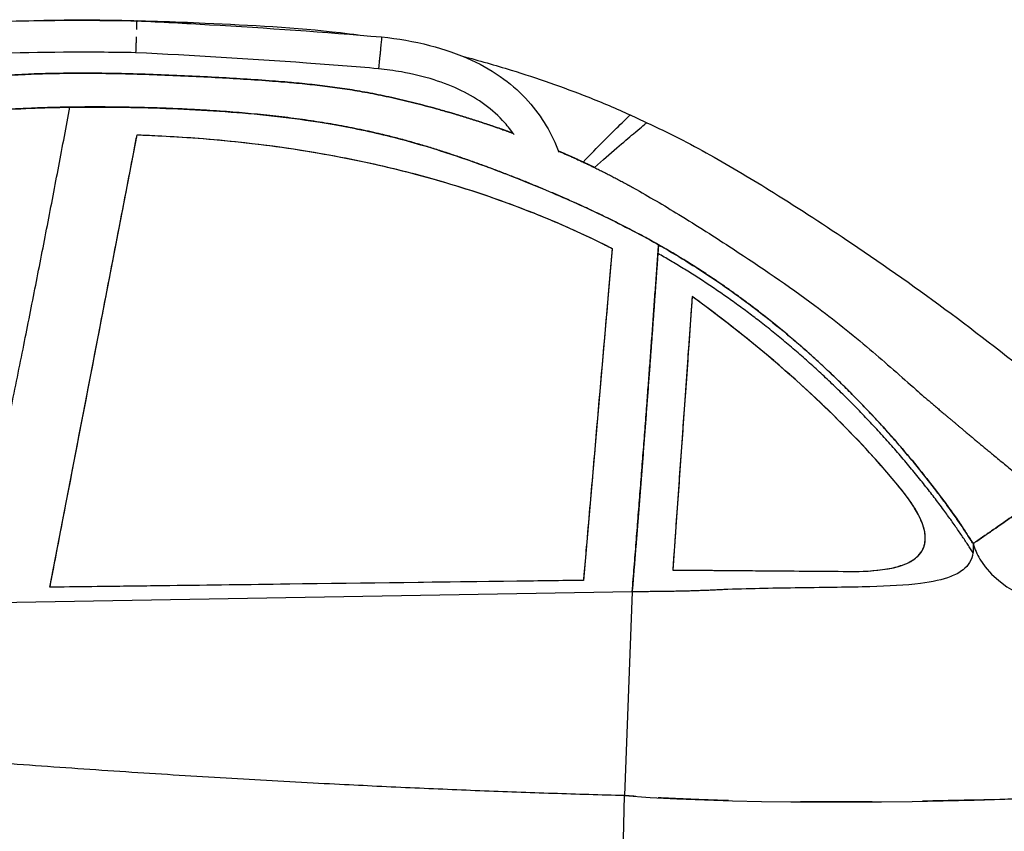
# Model space of a CAD drawing. Header units: millimetres. Extents: x -405 to 6780, y 0 to 7227.
# Tile 14 of 16: x 3149 to 4511, y 3565 to 4688. Entities that reach past the tile are written whole.
import ezdxf

# ---------------------------------------------------------------- set-up
doc = ezdxf.new("R2010")
doc.units = ezdxf.units.MM
doc.layers.add('car', color=10, linetype='Continuous', lineweight=25)

# ---------------------------------------------------------------- blocks, each defined once
blk = doc.blocks.new('Car_210')
at = {"layer": 'car'}
for p, q in [((3274.7, 4711.8), (3274.1, 4711.8)), ((3613.2, 4692.1), (3613.2, 4692.1)), ((3160.1, 3927.1), (3275.8, 4554)), ((3934.5, 4402), (3898.2, 3942.3)), ((4045.8, 4336.3), (4025.6, 4017.6)), ((4025.6, 4017.6), (4021.8, 3957.6)), ((4021.8, 3957.6), (4080.5, 3957.6)), ((4080.5, 3957.6), (4271.8, 3957.6)), ((3898.2, 3942.3), (3160.1, 3927.1)), ((3965.9, 3927.2), (3050.4, 3903.8)), ((3965.9, 3927.2), (3050.4, 3903.8)), ((3965.9, 3927.2), (3957.3, 3644.9)), ((3965.9, 3927.2), (3957.3, 3644.9)), ((3955.4, 3493.5), (3957.3, 3644.9)), ((3955.4, 3493.5), (3957.3, 3644.9))]:
    blk.add_line(p, q, dxfattribs=at)
for points, degree, knots in [([(2889.7, 4693.5), (2921.9, 4698.1), (2954.4, 4701.4), (3024, 4706.8), (3061.2, 4708.7), (3145.8, 4711.6), (3193.3, 4712.1), (3251.9, 4712), (3263, 4711.9), (3274.1, 4711.8)], 3, [0, 0, 0, 0, 9.77904, 9.77904, 20.941812, 20.941812, 35.179557, 35.179557, 38.521706, 38.521706, 38.521706, 38.521706]), ([(3124.7, 4710.7), (3162.1, 4712.3), (3199.5, 4712.7), (3280.9, 4712.2), (3325, 4711), (3431.5, 4707), (3494, 4704.4), (3564.4, 4696.7), (3572.7, 4695.7), (3580.9, 4694.6)], 3, [58.42645, 58.42645, 58.42645, 58.42645, 69.640858, 69.640858, 82.854315, 82.854315, 101.611399, 101.611399, 104.099213, 104.099213, 104.099213, 104.099213]), ([(3274.1, 4711.7), (3274.1, 4711.4), (3274.1, 4710.7), (3274, 4708.3), (3274, 4706.5), (3273.9, 4702.9), (3273.9, 4701.4), (3273.8, 4699.7)], 3, [-20.706658, -20.706658, -20.706658, -20.706658, -19.735276, -19.735276, -18.465093, -18.465093, -17.757355, -17.757355, -17.757355, -17.757355]), ([(3274.7, 4711.8), (3308.1, 4710.4), (3341.4, 4708.9), (3454.2, 4703.2), (3533.8, 4698.4), (3613.2, 4692.1)], 3, [0, 0, 0, 0, 10.000076, 10.000076, 33.904293, 33.904293, 33.904293, 33.904293]), ([(3273.6, 4689.7), (3273.5, 4688.3), (3273.5, 4686.9), (3273.4, 4683.6), (3273.4, 4681.9), (3273.3, 4678), (3273.2, 4675.9), (3273.1, 4671.3), (3273, 4669.2), (3273, 4667.8), (3273, 4667.6), (3273, 4667.6)], 3, [-34.291154, -34.291154, -34.291154, -34.291154, -33.848733, -33.848733, -33.196658, -33.196658, -32.200421, -32.200421, -30.587502, -30.587502, -29.856783, -29.856783, -29.856783, -29.856783]), ([(3613.2, 4691.9), (3613.2, 4691.8), (3613.2, 4691.5), (3613.1, 4690.2), (3612.9, 4688.4), (3612.7, 4685.9), (3612.6, 4684.8), (3612.5, 4683.6), (3612.2, 4680.7), (3612.1, 4679.2), (3611.8, 4676.1), (3611.7, 4674.6), (3611.5, 4672), (3611.4, 4671), (3611.3, 4670.1)], 3, [-20.556831, -20.556831, -20.556831, -20.556831, -20.036639, -20.036639, -18.431467, -18.431467, -18.431467, -17.714266, -17.714266, -17.086409, -17.086409, -16.551692, -16.551692, -16.238612, -16.238612, -16.238612, -16.238612]), ([(3613.2, 4692.1), (3635.6, 4689.9), (3657.9, 4686.3), (3699.7, 4675.9), (3719.3, 4669.4), (3753.8, 4653.8), (3769, 4645.2), (3795.2, 4626.1), (3806.7, 4615.9), (3826.3, 4594.3), (3834.8, 4582.9), (3849, 4559.3), (3854.9, 4547.1), (3859.7, 4534.4)], 3, [0, 0, 0, 0, 6.745165, 6.745165, 12.903303, 12.903303, 18.095598, 18.095598, 22.640004, 22.640004, 26.856391, 26.856391, 30.906618, 30.906618, 30.906618, 30.906618]), ([(3273, 4667.6), (3239.7, 4667.9), (3206.3, 4667.9), (3109.3, 4666.6), (3045.5, 4664.4), (2952.9, 4656.7), (2923.9, 4653.7), (2895.1, 4649.6)], 3, [0, 0, 0, 0, 10.000544, 10.000544, 29.129081, 29.129081, 37.858401, 37.858401, 37.858401, 37.858401]), ([(3609.2, 4648), (3576, 4650.7), (3542.8, 4653), (3430.7, 4660.3), (3351.9, 4664.3), (3273, 4667.6)], 3, [0, 0, 0, 0, 10.000325, 10.000325, 33.680559, 33.680559, 33.680559, 33.680559]), ([(3611.3, 4670.1), (3611.2, 4669.5), (3611.2, 4668.9), (3611, 4666.5), (3610.8, 4664.9), (3610.5, 4661.3), (3610.3, 4659.3), (3609.9, 4654.8), (3609.7, 4652.6), (3609.3, 4649), (3609.2, 4648), (3609.2, 4648)], 3, [-34.670078, -34.670078, -34.670078, -34.670078, -34.480154, -34.480154, -33.894455, -33.894455, -33.080394, -33.080394, -31.839723, -31.839723, -30.307563, -30.307563, -30.307563, -30.307563]), ([(3725.5, 4666.3), (3748.1, 4660.5), (3770.6, 4654.3), (3828.8, 4636.7), (3864.4, 4624.7), (3919.1, 4603.7), (3938.7, 4595.6), (3958, 4586.9)], 3, [118.839, 118.839, 118.839, 118.839, 125.83076, 125.83076, 137.07708, 137.07708, 143.428713, 143.428713, 143.428713, 143.428713]), ([(3797.5, 4558.3), (3793.5, 4564), (3789.2, 4569.4), (3776.2, 4583.7), (3766.9, 4592), (3746.7, 4606.7), (3735.8, 4613), (3712.1, 4624.4), (3699.3, 4629.2), (3671.4, 4637.8), (3656.2, 4641.2), (3630.4, 4645.6), (3619.9, 4647), (3609.2, 4648)], 3, [6.13433, 6.13433, 6.13433, 6.13433, 8.211119, 8.211119, 11.920837, 11.920837, 15.688977, 15.688977, 19.787067, 19.787067, 24.434633, 24.434633, 27.635645, 27.635645, 27.635645, 27.635645]), ([(2743.5, 4582.1), (2766.1, 4587.6), (2845.2, 4604.7), (2995, 4626), (3147.2, 4646.1), (3453.2, 4631.7), (3581.3, 4623.6), (3711.1, 4589.1), (3780.6, 4565.7), (3796.1, 4560.2)], 4, [0.3893435, 0.3893435, 0.3893435, 0.3893435, 0.3893435, 0.4187311, 0.4880978, 0.5580363, 0.6275161, 0.6964337, 0.7167069, 0.7167069, 0.7167069, 0.7167069, 0.7167069]), ([(3796.1, 4560.2), (3780.6, 4565.7), (3711.1, 4589.1), (3581.3, 4623.6), (3453.2, 4631.7), (3147.2, 4646.1), (2995, 4626), (2845.2, 4604.7), (2766.1, 4587.6), (2743.5, 4582.1)], 4, [-0.7167069, -0.7167069, -0.7167069, -0.7167069, -0.7167069, -0.6964337, -0.6275161, -0.5580363, -0.4880978, -0.4187311, -0.3893435, -0.3893435, -0.3893435, -0.3893435, -0.3893435]), ([(1916.8, 3872.7), (1985.9, 3959.1), (2236.5, 4202.8), (2357.8, 4333.6), (2619.6, 4491.4), (2945.2, 4575.1), (3122, 4597.4), (3548.8, 4591.7), (3851.9, 4483.1), (4169.9, 4354.7), (4382.6, 4084), (4437.2, 3997.3)], 4, [0, 0, 0, 0, 0, 0.218342, 0.304256, 0.388323, 0.481285, 0.576717, 0.671011, 0.769657, 1, 1, 1, 1, 1]), ([(3998.6, 4407.5), (3976.7, 4419.7), (3887, 4466.4), (3735.8, 4524.7), (3579.1, 4580.8), (3337.4, 4592.7), (3217.9, 4592.4), (3182.6, 4591.6)], 4, [-0.8014213, -0.8014213, -0.8014213, -0.8014213, -0.8014213, -0.769657, -0.671011, -0.5767172, -0.5332758, -0.5332758, -0.5332758, -0.5332758, -0.5332758]), ([(3182.6, 4591.6), (3140.3, 4590.6), (3031.7, 4585.2), (2905.7, 4564.9), (2619.6, 4491.4), (2396.8, 4357.1), (2284.3, 4251), (2139.9, 4109.7), (2055.3, 4023.1)], 4, [-0.5332758, -0.5332758, -0.5332758, -0.5332758, -0.5332758, -0.4812849, -0.3883234, -0.3042561, -0.2183425, -0.0717077, -0.0717077, -0.0717077, -0.0717077, -0.0717077]), ([(3893.3, 4521.1), (3913.8, 4542.7), (3930.2, 4559.3), (3949.6, 4578.6), (3954.9, 4583.8), (3957.7, 4586.6), (3958, 4586.9), (3958, 4586.9)], 3, [0, 0, 0, 0, 33.782372, 33.782372, 58.735366, 58.735366, 67.051219, 67.051219, 67.051219, 67.051219]), ([(3893.3, 4521.1), (3913.8, 4542.7), (3930.2, 4559.3), (3949.6, 4578.6), (3954.9, 4583.8), (3957.7, 4586.6), (3958, 4586.9), (3958, 4586.9)], 3, [0, 0, 0, 0, 33.782372, 33.782372, 58.735366, 58.735366, 67.051219, 67.051219, 67.051219, 67.051219]), ([(3909.1, 4513.7), (3931.9, 4534.3), (3950.2, 4550.1), (3971.7, 4568.5), (3977.6, 4573.4), (3980.7, 4576), (3981.1, 4576.3), (3981.2, 4576.3), (3981.2, 4576.3), (3981.2, 4576.3)], 3, [0, 0, 0, 0, 33.848921, 33.848921, 58.814938, 58.814938, 66.658283, 66.658283, 67.072858, 67.072858, 67.072858, 67.072858]), ([(3909.1, 4513.7), (3931.9, 4534.3), (3950.2, 4550.1), (3971.7, 4568.5), (3977.6, 4573.4), (3980.7, 4576), (3981.1, 4576.3), (3981.2, 4576.3), (3981.2, 4576.3), (3981.2, 4576.3)], 3, [0, 0, 0, 0, 33.848921, 33.848921, 58.814938, 58.814938, 66.658283, 66.658283, 67.072858, 67.072858, 67.072858, 67.072858]), ([(3981.2, 4576.3), (4011, 4562.8), (4040.2, 4548.1), (4098.8, 4516), (4128.2, 4498.7), (4193.9, 4458.5), (4230.1, 4435.3), (4312.7, 4380.5), (4358.9, 4348.5), (4450.5, 4281.5), (4495.8, 4246.3), (4561.4, 4195.7), (4581.5, 4180.2), (4601.8, 4164.7)], 3, [0, 0, 0, 0, 9.804682, 9.804682, 20.039582, 20.039582, 32.918123, 32.918123, 49.776695, 49.776695, 66.971537, 66.971537, 74.620553, 74.620553, 74.620553, 74.620553]), ([(3160.1, 3927.1), (3161.8, 3936.4), (3163.6, 3945.8), (3165.3, 3955.1), (3170.6, 3984.1), (3176, 4013.1), (3181.3, 4042.1), (3197.2, 4128), (3213, 4213.7), (3228.8, 4299), (3236.6, 4341.7), (3244.5, 4384.3), (3252.3, 4426.8), (3256.3, 4448), (3260.2, 4469.2), (3264.1, 4490.4), (3266.7, 4504.7), (3269.3, 4518.9), (3272, 4533.2), (3273.3, 4540.1), (3274.5, 4547), (3275.8, 4554)], 3, [-64.36409, -64.36409, -64.36409, -64.36409, -61.510936, -61.510936, -61.510936, -52.652376, -52.652376, -52.652376, -26.35166, -26.35166, -26.35166, -13.201302, -13.201302, -13.201302, -6.626123, -6.626123, -6.626123, -2.204456, -2.204456, -2.204456, -0.050944, -0.050944, -0.050944, -0.050944]), ([(3275.8, 4554), (3306.4, 4553.2), (3336.9, 4551.7), (3418.9, 4545.8), (3470.2, 4540), (3558.2, 4525.8), (3594.9, 4518.6), (3684.3, 4497.7), (3736.6, 4482.4), (3813.2, 4455.1), (3838, 4445.5), (3886.9, 4424.7), (3910.8, 4413.7), (3934.5, 4402)], 3, [0, 0, 0, 0, 9.168257, 9.168257, 24.667377, 24.667377, 35.90466, 35.90466, 52.215898, 52.215898, 60.184883, 60.184883, 68.082258, 68.082258, 68.082258, 68.082258]), ([(3275.8, 4554), (3286.7, 4553.7), (3297.6, 4553.3), (3308.5, 4552.9), (3348, 4551.2), (3387.5, 4548.4), (3426.9, 4544.3), (3470.8, 4539.7), (3514.5, 4533.4), (3557.8, 4525.5), (3592.4, 4519.1), (3626.8, 4511.6), (3660.9, 4502.8), (3698.5, 4493.2), (3735.8, 4482.1), (3772.6, 4469.5), (3800.3, 4460), (3827.7, 4449.6), (3854.7, 4438.3), (3868.4, 4432.6), (3882, 4426.7), (3895.5, 4420.5), (3905.4, 4416), (3915.2, 4411.4), (3925, 4406.6), (3928.2, 4405.1), (3931.3, 4403.5), (3934.5, 4402)], 3, [0, 0, 0, 0, 3.267287, 3.267287, 3.267287, 15.14713, 15.14713, 15.14713, 28.380912, 28.380912, 28.380912, 38.946013, 38.946013, 38.946013, 50.593187, 50.593187, 50.593187, 59.337723, 59.337723, 59.337723, 63.779403, 63.779403, 63.779403, 67.026307, 67.026307, 67.026307, 68.082258, 68.082258, 68.082258, 68.082258]), ([(3859.1, 4536), (3877.6, 4528.3), (3904.3, 4516.5), (3929.8, 4503.9), (3955.4, 4490.3), (3963.7, 4485.7)], 4, [0.73792612, 0.73792612, 0.73792612, 0.73792612, 0.73792612, 0.76370819, 0.77625704, 0.77625704, 0.77625704, 0.77625704, 0.77625704]), ([(3963.7, 4485.7), (3984.6, 4474.2), (4005.5, 4462.1), (4051.6, 4434.4), (4076.8, 4418.6), (4140.2, 4377.8), (4178.5, 4352.4), (4241.8, 4305.9), (4267.4, 4285.7), (4314.3, 4246.6), (4336.2, 4227.3), (4363.8, 4203.5), (4370.7, 4197.5), (4377, 4192.3)], 3, [0, 0, 0, 0, 7.351438, 7.351438, 16.391449, 16.391449, 30.222429, 30.222429, 39.978327, 39.978327, 48.55112, 48.55112, 51.543355, 51.543355, 51.543355, 51.543355]), ([(3934.5, 4402), (3934, 4395.2), (3933.4, 4388.4), (3932.9, 4381.7), (3931.8, 4367.4), (3930.6, 4353.1), (3929.5, 4338.8), (3924.4, 4273.7), (3919.2, 4207.9), (3914, 4141.8), (3911.4, 4108.7), (3908.8, 4075.6), (3906.1, 4042.3), (3904.7, 4024.2), (3903.3, 4006.2), (3901.9, 3988.1), (3900.9, 3975.5), (3899.9, 3962.9), (3898.9, 3950.2), (3898.7, 3947.6), (3898.5, 3944.9), (3898.2, 3942.3)], 3, [-46.92663, -46.92663, -46.92663, -46.92663, -44.821367, -44.821367, -44.821367, -40.392102, -40.392102, -40.392102, -20.221136, -20.221136, -20.221136, -10.135653, -10.135653, -10.135653, -4.659288, -4.659288, -4.659288, -0.848468, -0.848468, -0.848468, -0.05017, -0.05017, -0.05017, -0.05017]), ([(4045.8, 4336.3), (4045.4, 4330.3), (4045, 4324.3), (4044.7, 4318.3), (4043.5, 4299.2), (4042.2, 4280.1), (4041, 4260.9), (4039.9, 4243.9), (4038.9, 4226.7), (4037.8, 4209.7), (4035.8, 4178.4), (4033.8, 4147.4), (4031.8, 4115.6), (4030.8, 4099.7), (4029.8, 4083.6), (4028.7, 4067.1), (4027.8, 4051.6), (4026.7, 4035.7), (4025.8, 4020.4), (4025.7, 4019.4), (4025.7, 4018.5), (4025.6, 4017.6)], 3, [-32.817667, -32.817667, -32.817667, -32.817667, -30.919015, -30.919015, -30.919015, -24.890061, -24.890061, -24.890061, -19.57015, -19.57015, -19.57015, -9.785075, -9.785075, -9.785075, -4.892537, -4.892537, -4.892537, -0.278322, -0.278322, -0.278322, 0, 0, 0, 0]), ([(4339.9, 4068.4), (4299.6, 4117.1), (4255.3, 4162.8), (4157, 4252.2), (4102.3, 4295.8), (4045.8, 4336.3)], 3, [0, 0, 0, 0, 19.100894, 19.100894, 39.972655, 39.972655, 39.972655, 39.972655]), ([(4339.9, 4068.4), (4326.5, 4084.5), (4312.7, 4100.4), (4298.5, 4115.9), (4269.3, 4147.7), (4238.5, 4178.2), (4206.4, 4207.3), (4180.4, 4230.9), (4153.5, 4253.7), (4126, 4275.7), (4106.5, 4291.2), (4086.7, 4306.4), (4066.6, 4321.2), (4059.7, 4326.2), (4052.8, 4331.3), (4045.8, 4336.3)], 3, [0, 0, 0, 0, 6.337162, 6.337162, 6.337162, 19.359976, 19.359976, 19.359976, 29.925507, 29.925507, 29.925507, 37.403231, 37.403231, 37.403231, 39.972655, 39.972655, 39.972655, 39.972655]), ([(4271.8, 3957.6), (4293.6, 3957.8), (4316, 3959.7), (4341.8, 3967.4), (4349.7, 3970.7), (4360.2, 3978.4), (4363.7, 3982), (4368.5, 3989.9), (4369.9, 3993.9), (4371.3, 4003.1), (4371, 4008.2), (4368.4, 4021.6), (4364.7, 4030), (4354.9, 4048.3), (4347.4, 4058.9), (4339.9, 4068.4)], 3, [0, 0, 0, 0, 6.541458, 6.541458, 9.342532, 9.342532, 11.094422, 11.094422, 12.609413, 12.609413, 14.379906, 14.379906, 17.409221, 17.409221, 21.657737, 21.657737, 21.657737, 21.657737]), ([(4271.8, 3957.6), (4289.9, 3957.8), (4308.3, 3959.1), (4324.4, 3962.6), (4327.9, 3963.4), (4331.3, 3964.3), (4334.6, 3965.3), (4338, 3966.3), (4341.3, 3967.5), (4344.5, 3968.9), (4349.8, 3971.2), (4354.8, 3974.1), (4359, 3977.8), (4362, 3980.4), (4364.6, 3983.4), (4366.6, 3986.8), (4368.4, 3989.9), (4369.6, 3993.2), (4370.3, 3996.6), (4371, 4000.5), (4371.1, 4004.6), (4370.7, 4008.6), (4370.1, 4014.2), (4368.6, 4019.7), (4366.5, 4025.1), (4364.9, 4029.1), (4363.1, 4033), (4361.2, 4036.7), (4359.5, 4039.8), (4357.8, 4042.8), (4355.9, 4045.8), (4351, 4053.7), (4345.5, 4061.3), (4339.9, 4068.4)], 3, [0, 0, 0, 0, 5.414434, 5.414434, 5.414434, 6.612236, 6.612236, 6.612236, 7.811548, 7.811548, 7.811548, 9.773907, 9.773907, 9.773907, 11.173132, 11.173132, 11.173132, 12.422929, 12.422929, 12.422929, 13.840097, 13.840097, 13.840097, 15.825879, 15.825879, 15.825879, 17.282573, 17.282573, 17.282573, 18.503764, 18.503764, 18.503764, 21.657737, 21.657737, 21.657737, 21.657737]), ([(4025.6, 4017.6), (4025.2, 4011), (4024.8, 4004.5), (4024.4, 3998.1), (4024.1, 3994), (4023.8, 3989.9), (4023.6, 3985.8), (4023.4, 3982.4), (4023.1, 3978.8), (4022.9, 3975.5), (4022.6, 3970.2), (4022.3, 3965.1), (4022, 3960.5), (4021.9, 3959.5), (4021.9, 3958.6), (4021.8, 3957.6)], 3, [-5.080564, -5.080564, -5.080564, -5.080564, -3.470721, -3.470721, -3.470721, -2.471026, -2.471026, -2.471026, -1.655281, -1.655281, -1.655281, -0.336417, -0.336417, -0.336417, -0.050113, -0.050113, -0.050113, -0.050113]), ([(4437.1, 3984.6), (4436.5, 3979.8), (4435, 3975.2), (4430.2, 3967.1), (4427.1, 3963.8), (4418.5, 3956.8), (4412.5, 3953.8), (4395.3, 3947), (4381.4, 3943.9), (4344.3, 3938.9), (4320.2, 3937.5), (4266.8, 3935.6), (4234.4, 3935.1), (4163.5, 3933.5), (4132.9, 3932.7), (4098.1, 3931.3)], 3, [0, 0, 0, 0, 1.480303, 1.480303, 2.87166, 2.87166, 4.828271, 4.828271, 8.447333, 8.447333, 12.930948, 12.930948, 17.92304, 17.92304, 22.563758, 22.563758, 22.563758, 22.563758]), ([(4437.1, 3984.6), (4436.5, 3979.8), (4435, 3975.2), (4430.2, 3967.1), (4427.1, 3963.8), (4418.5, 3956.8), (4412.5, 3953.8), (4395.3, 3947), (4381.4, 3943.9), (4344.3, 3938.9), (4320.2, 3937.5), (4266.8, 3935.6), (4234.4, 3935.1), (4163.5, 3933.5), (4132.9, 3932.7), (4098.1, 3931.3)], 3, [0, 0, 0, 0, 1.480303, 1.480303, 2.87166, 2.87166, 4.828271, 4.828271, 8.447333, 8.447333, 12.930948, 12.930948, 17.92304, 17.92304, 22.563758, 22.563758, 22.563758, 22.563758]), ([(4021.8, 3957.6), (4028.3, 3957.6), (4035.2, 3957.6), (4042.6, 3957.6), (4051.8, 3957.6), (4061.8, 3957.6), (4072.9, 3957.6), (4075.4, 3957.6), (4077.9, 3957.6), (4080.5, 3957.6)], 3, [-7.020382, -7.020382, -7.020382, -7.020382, -4.234709, -4.234709, -4.234709, -0.771263, -0.771263, -0.771263, 0, 0, 0, 0]), ([(4080.5, 3957.6), (4088.6, 3957.6), (4096.5, 3957.6), (4104.3, 3957.6), (4112.2, 3957.6), (4120, 3957.6), (4127.9, 3957.6), (4133.6, 3957.6), (4139.3, 3957.6), (4145.1, 3957.6), (4151.1, 3957.6), (4157.1, 3957.6), (4163, 3957.6), (4199.5, 3957.6), (4233.5, 3957.6), (4271.8, 3957.6)], 3, [-20.116727, -20.116727, -20.116727, -20.116727, -17.683995, -17.683995, -17.683995, -15.208495, -15.208495, -15.208495, -13.4257, -13.4257, -13.4257, -11.569854, -11.569854, -11.569854, -0.050041, -0.050041, -0.050041, -0.050041]), ([(3898.2, 3942.3), (3867.9, 3941.7), (3837.2, 3941), (3806.2, 3940.4), (3703.2, 3938.3), (3597.3, 3936.1), (3489.3, 3933.9), (3435.3, 3932.7), (3380.8, 3931.6), (3325.9, 3930.5), (3297.6, 3929.9), (3269.2, 3929.3), (3240.7, 3928.7), (3220.4, 3928.3), (3200.1, 3927.9), (3179.8, 3927.5), (3173.2, 3927.3), (3166.7, 3927.2), (3160.1, 3927.1)], 3, [-76.805593, -76.805593, -76.805593, -76.805593, -66.785121, -66.785121, -66.785121, -33.417561, -33.417561, -33.417561, -16.733781, -16.733781, -16.733781, -8.130945, -8.130945, -8.130945, -2.019941, -2.019941, -2.019941, -0.050001, -0.050001, -0.050001, -0.050001]), ([(4101.2, 3639.1), (4090.9, 3639.3), (4064, 3640), (4036.7, 3640.9), (4015.2, 3641.8), (4004.1, 3642.2)], 4, [-0.3490083, -0.3490083, -0.3490083, -0.3490083, -0.3490083, -0.2804808, -0.1719916, -0.1719916, -0.1719916, -0.1719916, -0.1719916]), ([(4300.3, 3639), (4287.7, 3638.8), (4263.5, 3638.5), (4237.6, 3638.3), (4212.6, 3638.2), (4201.3, 3638.1)], 4, [-0.7075047, -0.7075047, -0.7075047, -0.7075047, -0.7075047, -0.610694, -0.5287905, -0.5287905, -0.5287905, -0.5287905, -0.5287905])]:
    blk.add_open_spline(points, degree=degree, knots=knots, dxfattribs=at)
for points, degree in [([(3274.1, 4711.8), (3274.1, 4711.8), (3274.1, 4711.8), (3274.1, 4711.7)], 3), ([(3613.2, 4692.1), (3613.2, 4692.1), (3613.2, 4692), (3613.2, 4691.9)], 3), ([(3050.4, 3903.8), (3122.5, 4256.4), (3182.6, 4591.6)], 2), ([(3050.4, 3903.8), (3122.5, 4256.4), (3182.6, 4591.6)], 2), ([(3958, 4586.9), (3965.7, 4583.4), (3973.5, 4580), (3981.2, 4576.3)], 3), ([(3893.3, 4521.1), (3884.9, 4524.9), (3876.5, 4528.7), (3867.8, 4532.4), (3859.1, 4536)], 4), ([(3909.1, 4513.7), (3905.2, 4515.6), (3901.3, 4517.4), (3897.3, 4519.3), (3893.3, 4521.1)], 4), ([(3965.9, 3927.2), (3984.8, 4183.9), (3998.6, 4407.5)], 2), ([(3998.6, 4407.5), (3998.2, 4401.5), (3997.8, 4395.5)], 2), ([(4437.2, 3997.3), (4390.1, 4072), (4272.9, 4223.2), (4135.3, 4331.2), (3998.6, 4407.5)], 4), ([(3997.8, 4395.5), (3987.8, 4233.8), (3975.1, 4054.9)], 2), ([(4437.1, 3984.6), (4390, 4059.5), (4272.6, 4210.9), (4134.7, 4319.1), (3997.8, 4395.5)], 4), ([(4377, 4192.3), (4405.4, 4168.6), (4437.2, 4142), (4477.1, 4109.4), (4533.2, 4065)], 4), ([(4533.2, 4065), (4509.2, 4048), (4437.2, 3997.3)], 2), ([(4437.2, 3997.3), (4509.2, 4048), (4533.2, 4065)], 2), ([(3975.1, 4054.9), (3970.7, 3992.1), (3965.9, 3927.2)], 2), ([(4437.2, 3997.3), (4437.2, 3990.9), (4437.1, 3984.6)], 2), ([(4437.2, 3997.3), (4437.2, 3990.9), (4437.1, 3984.6)], 2), ([(4437.2, 3997.3), (4439.5, 3989.7), (4442.6, 3982.7), (4446.5, 3976.1)], 3), ([(4446.5, 3976.1), (4517.6, 3856.9), (4844.4, 3888), (5044.3, 3890.8)], 3), ([(4098.1, 3931.3), (4035.5, 3927.5), (3965.9, 3927.2)], 2), ([(4098.1, 3931.3), (4035.5, 3927.5), (3965.9, 3927.2)], 2), ([(3957.3, 3644.9), (3529.2, 3652.9), (3023.1, 3687.9)], 2), ([(3957.3, 3644.9), (3529.2, 3652.9), (3023.1, 3687.9)], 2), ([(3957.3, 3644.9), (4331.6, 3620.4), (4934, 3670), (5129.8, 3677.7)], 3), ([(5044.5, 3673.4), (4899.4, 3665.2), (4666.9, 3649.6), (4432.9, 3642.2)], 3), ([(3973.3, 3643.9), (3969.2, 3644.1), (3965.4, 3644.4), (3961.7, 3644.6), (3957.3, 3644.9)], 4), ([(4432.9, 3642.2), (4414.7, 3641.7), (4399.5, 3641.3), (4385, 3640.8), (4369.9, 3640.4)], 4)]:
    blk.add_open_spline(points, degree=degree, dxfattribs=at)

msp = doc.modelspace()

# ---------------------------------------------------------------- block references
at = {"layer": 'car', "rotation": 359.555457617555}
msp.add_blockref('Car_210', (0, 0), dxfattribs=at)

doc.saveas('drawing.dxf')
